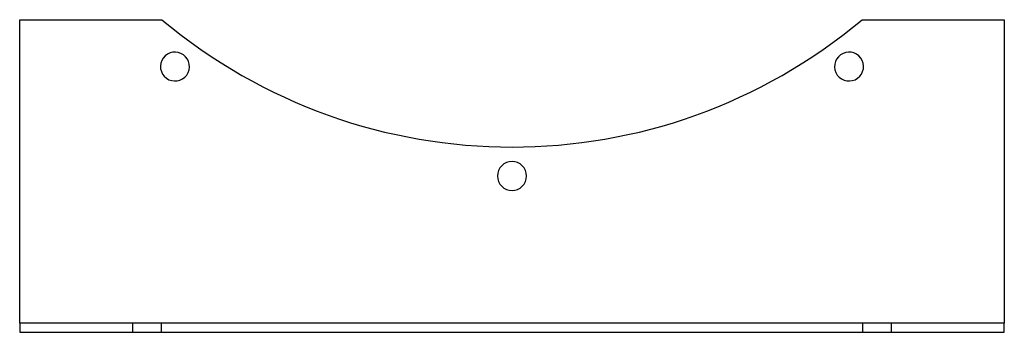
# Model space of a CAD drawing. Header units: millimetres. Extents: x -212 to 212, y -68 to 68.
import ezdxf

# ---------------------------------------------------------------- set-up
doc = ezdxf.new("R2010")
doc.units = ezdxf.units.MM
doc.layers.add('HIDDEN', color=7, linetype='Continuous')
doc.layers.add('THICK', color=7, linetype='Continuous')

msp = doc.modelspace()

# ---------------------------------------------------------------- linework, layer by layer
at = {"layer": 'HIDDEN'}
for p, q in [((-212.5, 67.5), (-212.5, 67.5)), ((-151.08, 67.5), (-151.08, 67.5)), ((151.08, 67.5), (151.08, 67.5)), ((212.5, 67.5), (212.5, 67.5)), ((-212.5, -63.5), (-212.5, -63.5)), ((-163.75, -63.5), (-163.75, -67.5)), ((-151.25, -67.5), (-151.25, -63.5)), ((151.25, -63.5), (151.25, -67.5)), ((163.75, -67.5), (163.75, -63.5)), ((212.5, -63.5), (212.5, -63.5)), ((-212.5, -67.5), (-212.5, -67.5)), ((212.5, -67.5), (212.5, -67.5))]:
    msp.add_line(p, q, dxfattribs=at)
at = {"layer": 'THICK'}
for p, q in [((-212.5, -63.5), (-212.5, 67.5)), ((-212.5, 67.5), (-151.08, 67.5)), ((151.08, 67.5), (212.5, 67.5)), ((212.5, 67.5), (212.5, -63.5)), ((-212.5, -63.5), (-212.5, -67.5)), ((212.5, -63.5), (-212.5, -63.5)), ((212.5, -67.5), (212.5, -63.5)), ((-212.5, -67.5), (212.5, -67.5))]:
    msp.add_line(p, q, dxfattribs=at)
for centre, radius, start, end in [((0, 247.5), 235, 229.9923, 310.0078), ((-145.48, 47.27), 6.25, 324, 144), ((145.48, 47.27), 6.25, 36, 216), ((-145.48, 47.27), 6.25, 144, 324), ((145.48, 47.27), 6.25, 216, 36), ((0, 0), 6.25, 0, 180), ((0, 0), 6.25, 180, 0)]:
    msp.add_arc(centre, radius, start, end, dxfattribs=at)

doc.saveas('drawing.dxf')
